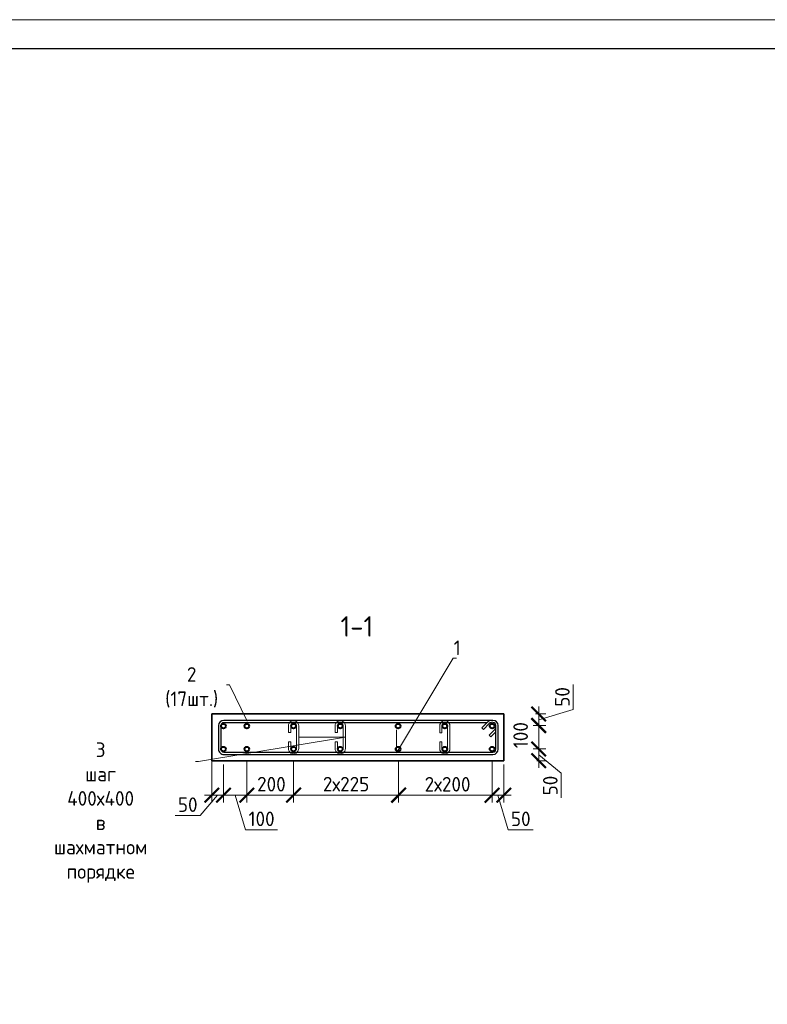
# Model space of a CAD drawing. Header units: millimetres. Extents: x 263826 to 1585445, y -423071 to 70137.
# Tile 122 of 256: x 559296 to 572098, y -252729 to -235873. Entities that reach past the tile are written whole.
import ezdxf
from ezdxf import colors
from ezdxf.entities.mleader import LeaderData, LeaderLine
from ezdxf.math import Vec2, Vec3

# ---------------------------------------------------------------- set-up
doc = ezdxf.new("R2010")
doc.units = ezdxf.units.MM
for name, color, linetype, lineweight in [('1 Стены', 3, 'Continuous', 30), ('Арм_шпильки', 143, 'Continuous', 18), ('Армирование', 3, 'Continuous', 40), ('подоснова', 151, 'Continuous', 5), ('РАЗМЕРЫ', 1, 'Continuous', 9), ('ТОНКИЕ', 7, 'Continuous', 9)]:
    doc.layers.add(name, color=color, linetype=linetype, lineweight=lineweight)
doc.layers.add('Колонна_ бетон', color=7, linetype='Continuous', lineweight=50, true_color=0xb4b496)
doc.layers.add('ТОЛСТЫЕ_ОСНОВНЫЕ', color=6, linetype='Continuous')
doc.styles.add('GOST 2.304', font='CS_Gost2304.shx')
doc.styles.add('GOST-2.304_Type-B', font='GOST_Common.ttf')
doc.dimstyles.new('мой 25', dxfattribs={"dimscale": 100, "dimtxt": 2.5, "dimasz": 2.5, "dimexe": 1.25, "dimexo": 0.625, "dimtad": 1, "dimdec": 0, "dimlfac": 0.5, "dimtxsty": 'GOST-2.304_Type-B', "dimblk": 'ARCHTICK', "dimcen": 2.5, "dimdle": 1.25, "dimaunit": 1, "dimadec": 1, "dimazin": 2, "dimtfac": 1, "dimtdec": 0, "dimtmove": 1, "dimatfit": 3, "dimfxl": 6, "dimfxlon": 1, "dimtfill": 1, "dimlwd": -1, "dimlwe": -1, "dimarcsym": 0})

# ---------------------------------------------------------------- blocks, each defined once
blk = doc.blocks.new('*U46')
at = {"layer": 'ТОЛСТЫЕ_ОСНОВНЫЕ', "color": 6}
blk.add_lwpolyline([(20, 5), (415, 5), (415, 292), (20, 292)], close=True, dxfattribs=at)
at = {"layer": 'ТОНКИЕ'}
blk.add_lwpolyline([(0, 0), (420, 0), (420, 297), (0, 297)], close=True, dxfattribs=at)
blk = doc.blocks.new('*U61')
at = {"color": 0, "linetype": 'ByBlock', "lineweight": -2}
for p, q in [((114.7, 1199.2), (12.5, 1199.2)), ((-10, 1176.7), (-10, 12.5)), ((-10, 1169.7), (-10, 1176.7)), ((22, 1128.4), (-3.4, 1153.8)), ((0, 1169.7), (0, 1176.7)), ((0, 1150.4), (0, 12.5)), ((3.7, 1160.9), (29.1, 1135.5)), ((114.7, 1189.2), (12.5, 1189.2)), ((53.8, 1160.1), (28.3, 1185.6)), ((38.8, 1189.3), (60.9, 1167.2)), ((60.9, 1167.2), (53.8, 1160.1)), ((127.2, 12.5), (127.2, 1176.7)), ((137.2, 12.5), (137.2, 1176.7)), ((29.1, 1135.5), (22, 1128.4)), ((12.5, 0), (114.7, 0)), ((12.5, -10), (114.7, -10))]:
    blk.add_line(p, q, dxfattribs=at)
for centre, radius, start, end in [((12.5, 1176.7), 22.5, 90, 180), ((114.7, 1176.7), 22.5, 0, 90), ((12.5, 1169.7), 22.5, 180, 225), ((12.5, 1176.7), 12.5, 90, 180), ((12.5, 1169.7), 12.5, 180, 225), ((19.5, 1176.7), 12.5, 45, 90), ((114.7, 1176.7), 12.5, 0, 90), ((12.5, 12.5), 22.5, 180, 270), ((12.5, 12.5), 12.5, 180, 270), ((114.7, 12.5), 12.5, 270, 0), ((114.7, 12.5), 22.5, 270, 0)]:
    blk.add_arc(centre, radius, start, end, dxfattribs=at)
at = {"style": 'GOST 2.304', "oblique": 15, "flags": 9}
for tag, p in [('ДИАМЕТР', (-52.8, -63)), ('КЛАСС', (-53, -68.7)), ('ДЛИНА', (-52.5, -73.8)), ('ПОЗИЦИЯ', (-52.3, -58)), ('МАССА', (-52.3, -78.3))]:
    blk.add_attdef(tag, p, '', height=2.5, dxfattribs=at)
blk = doc.blocks.new('_ArchTick')
at = {"color": 0, "linetype": 'ByBlock', "const_width": 0.15}
blk.add_lwpolyline([(-0.5, -0.5), (0.5, 0.5)], dxfattribs=at)
blk = doc.blocks.new('*D796')
at = {"layer": 'DEFPOINTS', "color": 0, "lineweight": 0, "transparency": 16777216}
for p in [(567585, -247758, -2880), (567385, -247957, -2880), (568183, -247957)]:
    blk.add_point(p, dxfattribs=at)
at = {"layer": 'РАЗМЕРЫ', "color": 0, "linetype": 'Continuous', "transparency": 16777216}
for p, q in [((568776, -247680), (568776, -247255)), ((568131, -247758), (568308, -247758)), ((568183, -247633), (568183, -248082)), ((568183, -247858), (568776, -247680)), ((568086, -247957), (568308, -247957))]:
    blk.add_line(p, q, dxfattribs=at)
at = {"layer": 'РАЗМЕРЫ', "color": 0, "transparency": 16777216, "xscale": 250, "yscale": 250, "zscale": 250}
for p, rotation in [((568183, -247758), 90), ((568183, -247957), 270)]:
    blk.add_blockref('_ArchTick', p, dxfattribs=dict(at, rotation=rotation))
at = {"layer": 'РАЗМЕРЫ', "color": 0, "lineweight": 0, "transparency": 16777216, "insert": (568589, -247467), "char_height": 250, "attachment_point": 5, "rotation": 90, "style": 'GOST-2.304_Type-B', "bg_fill": 3, "box_fill_scale": 1.1, "bg_fill_color": 256, "bg_fill_true_color": 13158600, "bg_fill_transparency": 0}
blk.add_mtext('50', dxfattribs=at)
blk = doc.blocks.new('*D797')
at = {"layer": 'DEFPOINTS', "color": 0, "lineweight": 0, "transparency": 16777216}
for p in [(567385, -248358, -2880), (568183, -248358), (568087, -248558)]:
    blk.add_point(p, dxfattribs=at)
at = {"layer": 'РАЗМЕРЫ', "color": 0, "linetype": 'Continuous', "transparency": 16777216}
for p, q in [((568183, -248683), (568183, -248233)), ((568086, -248358), (568308, -248358)), ((568149, -248558), (568308, -248558)), ((568183, -248458), (568569, -248772)), ((568569, -248772), (568569, -249197))]:
    blk.add_line(p, q, dxfattribs=at)
at = {"layer": 'РАЗМЕРЫ', "color": 0, "transparency": 16777216, "xscale": 250, "yscale": 250, "zscale": 250}
for p, rotation in [((568183, -248358), 90), ((568183, -248558), 270)]:
    blk.add_blockref('_ArchTick', p, dxfattribs=dict(at, rotation=rotation))
at = {"layer": 'РАЗМЕРЫ', "color": 0, "lineweight": 0, "transparency": 16777216, "insert": (568382, -248984), "char_height": 250, "attachment_point": 5, "rotation": 90, "style": 'GOST-2.304_Type-B', "bg_fill": 3, "box_fill_scale": 1.1, "bg_fill_color": 256, "bg_fill_true_color": 13158600, "bg_fill_transparency": 0}
blk.add_mtext('50', dxfattribs=at)
blk = doc.blocks.new('*D798')
at = {"layer": 'DEFPOINTS', "color": 0, "lineweight": 0, "transparency": 16777216}
for p in [(568183, -247957, 2880), (568183, -247957)]:
    blk.add_point(p, dxfattribs=at)
at = {"layer": 'РАЗМЕРЫ', "color": 0, "linetype": 'Continuous', "transparency": 16777216}
for p, q in [((568183, -248483), (568183, -247832)), ((568276, -247957), (568308, -247957)), ((568115, -248358), (568308, -248358))]:
    blk.add_line(p, q, dxfattribs=at)
at = {"layer": 'РАЗМЕРЫ', "color": 0, "lineweight": 0, "transparency": 16777216, "insert": (567874, -248121), "char_height": 250, "attachment_point": 5, "rotation": 90, "style": 'GOST-2.304_Type-B', "bg_fill": 3, "box_fill_scale": 1.1, "bg_fill_color": 256, "bg_fill_true_color": 13158600, "bg_fill_transparency": 0}
blk.add_mtext('100', dxfattribs=at)
at = {"layer": 'DEFPOINTS', "color": 0, "lineweight": 0, "transparency": 16777216}
blk.add_point((568052, -248358), dxfattribs=at)
at = {"layer": 'РАЗМЕРЫ', "color": 0, "transparency": 16777216, "xscale": 250, "yscale": 250, "zscale": 250}
for p, rotation in [((568183, -247957), 90), ((568183, -248358), 270)]:
    blk.add_blockref('_ArchTick', p, dxfattribs=dict(at, rotation=rotation))
blk = doc.blocks.new('*D799')
at = {"layer": 'DEFPOINTS', "color": 0, "lineweight": 0, "transparency": 16777216}
for p in [(563185, -248358), (563985, -248358), (563185, -249148)]:
    blk.add_point(p, dxfattribs=at)
at = {"layer": 'РАЗМЕРЫ', "color": 0, "linetype": 'Continuous', "transparency": 16777216}
for p, q in [((563185, -248548), (563185, -249273)), ((563985, -248548), (563985, -249273)), ((564110, -249148), (563060, -249148))]:
    blk.add_line(p, q, dxfattribs=at)
at = {"layer": 'РАЗМЕРЫ', "color": 0, "lineweight": 0, "transparency": 16777216, "insert": (563606, -248960), "char_height": 250, "attachment_point": 5, "style": 'GOST-2.304_Type-B', "bg_fill": 3, "box_fill_scale": 1.1, "bg_fill_color": 256, "bg_fill_true_color": 13158600, "bg_fill_transparency": 0}
blk.add_mtext('200', dxfattribs=at)
at = {"layer": 'РАЗМЕРЫ', "color": 0, "transparency": 16777216, "xscale": 250, "yscale": 250, "zscale": 250, "rotation": 180}
blk.add_blockref('_ArchTick', (563185, -249148), dxfattribs=at)
at = {"layer": 'РАЗМЕРЫ', "color": 0, "transparency": 16777216, "xscale": 250, "yscale": 250, "zscale": 250}
blk.add_blockref('_ArchTick', (563985, -249148), dxfattribs=at)
blk = doc.blocks.new('*D800')
at = {"layer": 'DEFPOINTS', "color": 0, "lineweight": 0, "transparency": 16777216}
for p in [(563985, -248358), (565784, -248558), (565784, -249148)]:
    blk.add_point(p, dxfattribs=at)
at = {"layer": 'РАЗМЕРЫ', "color": 0, "linetype": 'Continuous', "transparency": 16777216}
for p, q in [((563985, -248548), (563985, -249273)), ((565784, -248621), (565784, -249273)), ((563860, -249148), (565909, -249148))]:
    blk.add_line(p, q, dxfattribs=at)
at = {"layer": 'РАЗМЕРЫ', "color": 0, "transparency": 16777216, "xscale": 250, "yscale": 250, "zscale": 250, "rotation": 180}
blk.add_blockref('_ArchTick', (563985, -249148), dxfattribs=at)
at = {"layer": 'РАЗМЕРЫ', "color": 0, "transparency": 16777216, "xscale": 250, "yscale": 250, "zscale": 250}
blk.add_blockref('_ArchTick', (565784, -249148), dxfattribs=at)
at = {"layer": 'РАЗМЕРЫ', "color": 0, "lineweight": 0, "transparency": 16777216, "insert": (564885, -248960), "char_height": 250, "attachment_point": 5, "style": 'GOST-2.304_Type-B', "bg_fill": 3, "box_fill_scale": 1.1, "bg_fill_color": 256, "bg_fill_true_color": 13158600, "bg_fill_transparency": 0}
blk.add_mtext('2х225', dxfattribs=at)
blk = doc.blocks.new('*D801')
at = {"layer": 'DEFPOINTS', "color": 0, "lineweight": 0, "transparency": 16777216}
for p in [(567385, -248358), (567585, -248558), (567585, -249148)]:
    blk.add_point(p, dxfattribs=at)
at = {"layer": 'РАЗМЕРЫ', "color": 0, "linetype": 'Continuous', "transparency": 16777216}
for p, q in [((567385, -248548), (567385, -249273)), ((567585, -248621), (567585, -249273)), ((567260, -249148), (567710, -249148)), ((567485, -249148), (567663, -249742)), ((567663, -249742), (568088, -249742))]:
    blk.add_line(p, q, dxfattribs=at)
at = {"layer": 'РАЗМЕРЫ', "color": 0, "transparency": 16777216, "xscale": 250, "yscale": 250, "zscale": 250, "rotation": 180}
blk.add_blockref('_ArchTick', (567385, -249148), dxfattribs=at)
at = {"layer": 'РАЗМЕРЫ', "color": 0, "transparency": 16777216, "xscale": 250, "yscale": 250, "zscale": 250}
blk.add_blockref('_ArchTick', (567585, -249148), dxfattribs=at)
at = {"layer": 'РАЗМЕРЫ', "color": 0, "lineweight": 0, "transparency": 16777216, "insert": (567876, -249554), "char_height": 250, "attachment_point": 5, "style": 'GOST-2.304_Type-B', "bg_fill": 3, "box_fill_scale": 1.1, "bg_fill_color": 256, "bg_fill_true_color": 13158600, "bg_fill_transparency": 0}
blk.add_mtext('50', dxfattribs=at)
blk = doc.blocks.new('*U59')
for p, q in [((-8, 0), (-7.4, 4.7)), ((-7.4, 4.7), (-5.6, 9)), ((-5.6, 9), (-2.7, 12.7)), ((-2.7, 12.7), (1, 15.6)), ((1, 15.6), (5.3, 17.4)), ((5.3, 17.4), (10, 18)), ((34, 18), (10, 18)), ((10, 10), (34, 10)), ((34, 10), (34, 18)), ((66, 18), (90, 18)), ((66, 10), (66, 18)), ((90, 10), (66, 10)), ((94.7, 17.4), (90, 18)), ((99, 15.6), (94.7, 17.4)), ((102.7, 12.7), (99, 15.6)), ((105.6, 9), (102.7, 12.7)), ((107.4, 4.7), (105.6, 9)), ((108, 0), (107.4, 4.7)), ((107.4, -4.7), (108, 0)), ((-7.4, -4.7), (-8, 0)), ((-5.6, -9), (-7.4, -4.7)), ((-2.7, -12.7), (-5.6, -9)), ((1, -15.6), (-2.7, -12.7)), ((5.3, -17.4), (1, -15.6)), ((10, -18), (5.3, -17.4)), ((10, -18), (90, -18)), ((90, -18), (94.7, -17.4)), ((94.7, -17.4), (99, -15.6)), ((99, -15.6), (102.7, -12.7)), ((102.7, -12.7), (105.6, -9)), ((105.6, -9), (107.4, -4.7))]:
    blk.add_line(p, q)
at = {"color": 0, "linetype": 'ByBlock', "lineweight": -2}
for p, q in [((0, 0), (0.3, 2.6)), ((0.3, 2.6), (1.3, 5)), ((1.3, 5), (2.9, 7.1)), ((2.9, 7.1), (5, 8.7)), ((5, 8.7), (7.4, 9.7)), ((7.4, 9.7), (10, 10)), ((92.6, 9.7), (90, 10)), ((95, 8.7), (92.6, 9.7)), ((97.1, 7.1), (95, 8.7)), ((98.7, 5), (97.1, 7.1)), ((99.7, 2.6), (98.7, 5)), ((100, 0), (99.7, 2.6)), ((99.7, -2.6), (100, 0)), ((0.3, -2.6), (0, 0)), ((1.3, -5), (0.3, -2.6)), ((2.9, -7.1), (1.3, -5)), ((5, -8.7), (2.9, -7.1)), ((7.4, -9.7), (5, -8.7)), ((10, -10), (7.4, -9.7)), ((10, -10), (90, -10)), ((90, -10), (92.6, -9.7)), ((92.6, -9.7), (95, -8.7)), ((95, -8.7), (97.1, -7.1)), ((97.1, -7.1), (98.7, -5)), ((98.7, -5), (99.7, -2.6))]:
    blk.add_line(p, q, dxfattribs=at)
at = {"style": 'GOST 2.304', "oblique": 15, "flags": 9}
for tag, p in [('ДИАМЕТР', (117.8, -62.2)), ('ПОЗИЦИЯ', (118, -56.6)), ('КЛАСС', (118, -67.8)), ('ДЛИНА', (118.1, -72.5)), ('МАССА', (118.7, -78.2))]:
    blk.add_attdef(tag, p, '', height=2.5, dxfattribs=at)
blk = doc.blocks.new('_None')
blk = doc.blocks.new('*D802')
at = {"layer": 'DEFPOINTS', "color": 0, "lineweight": 0, "transparency": 16777216}
for p in [(565784, -248360), (567385, -248548), (565784, -249149)]:
    blk.add_point(p, dxfattribs=at)
at = {"layer": 'РАЗМЕРЫ', "color": 0, "linetype": 'Continuous', "transparency": 16777216}
for p, q in [((565784, -248549), (565784, -249274)), ((567385, -248610), (567385, -249274)), ((567510, -249149), (565659, -249149))]:
    blk.add_line(p, q, dxfattribs=at)
at = {"layer": 'РАЗМЕРЫ', "color": 0, "transparency": 16777216, "xscale": 250, "yscale": 250, "zscale": 250, "rotation": 180}
blk.add_blockref('_ArchTick', (565784, -249149), dxfattribs=at)
at = {"layer": 'РАЗМЕРЫ', "color": 0, "transparency": 16777216, "xscale": 250, "yscale": 250, "zscale": 250}
blk.add_blockref('_ArchTick', (567385, -249149), dxfattribs=at)
at = {"layer": 'РАЗМЕРЫ', "color": 0, "lineweight": 0, "transparency": 16777216, "insert": (566623, -248962), "char_height": 250, "attachment_point": 5, "style": 'GOST-2.304_Type-B', "bg_fill": 3, "box_fill_scale": 1.1, "bg_fill_color": 256, "bg_fill_true_color": 13158600, "bg_fill_transparency": 0}
blk.add_mtext('2х200', dxfattribs=at)
blk = doc.blocks.new('*D803')
at = {"layer": 'DEFPOINTS', "color": 0, "lineweight": 0, "transparency": 16777216}
for p in [(562585, -248358), (562785, -248558), (562785, -249148)]:
    blk.add_point(p, dxfattribs=at)
at = {"layer": 'РАЗМЕРЫ', "color": 0, "linetype": 'Continuous', "transparency": 16777216}
for p, q in [((562585, -248548), (562585, -249273)), ((562785, -248621), (562785, -249273)), ((562685, -249148), (562385, -249499)), ((562460, -249148), (562910, -249148)), ((562385, -249499), (561960, -249499))]:
    blk.add_line(p, q, dxfattribs=at)
at = {"layer": 'РАЗМЕРЫ', "color": 0, "transparency": 16777216, "xscale": 250, "yscale": 250, "zscale": 250, "rotation": 180}
blk.add_blockref('_ArchTick', (562585, -249148), dxfattribs=at)
at = {"layer": 'РАЗМЕРЫ', "color": 0, "transparency": 16777216, "xscale": 250, "yscale": 250, "zscale": 250}
blk.add_blockref('_ArchTick', (562785, -249148), dxfattribs=at)
at = {"layer": 'РАЗМЕРЫ', "color": 0, "lineweight": 0, "transparency": 16777216, "insert": (562173, -249311), "char_height": 250, "attachment_point": 5, "style": 'GOST-2.304_Type-B', "bg_fill": 3, "box_fill_scale": 1.1, "bg_fill_color": 256, "bg_fill_true_color": 13158600, "bg_fill_transparency": 0}
blk.add_mtext('50', dxfattribs=at)
blk = doc.blocks.new('*D804')
at = {"layer": 'DEFPOINTS', "color": 0, "lineweight": 0, "transparency": 16777216}
for p in [(562785, -248558), (563185, -248871), (563185, -249148)]:
    blk.add_point(p, dxfattribs=at)
at = {"layer": 'РАЗМЕРЫ', "color": 0, "linetype": 'Continuous', "transparency": 16777216}
for p, q in [((562785, -248621), (562785, -249273)), ((563185, -248933), (563185, -249273)), ((562660, -249148), (563310, -249148)), ((562985, -249148), (563163, -249742)), ((563163, -249742), (563713, -249742))]:
    blk.add_line(p, q, dxfattribs=at)
at = {"layer": 'РАЗМЕРЫ', "color": 0, "transparency": 16777216, "xscale": 250, "yscale": 250, "zscale": 250, "rotation": 180}
blk.add_blockref('_ArchTick', (562785, -249148), dxfattribs=at)
at = {"layer": 'РАЗМЕРЫ', "color": 0, "transparency": 16777216, "xscale": 250, "yscale": 250, "zscale": 250}
blk.add_blockref('_ArchTick', (563185, -249148), dxfattribs=at)
at = {"layer": 'РАЗМЕРЫ', "color": 0, "lineweight": 0, "transparency": 16777216, "insert": (563438, -249554), "char_height": 250, "attachment_point": 5, "style": 'GOST-2.304_Type-B', "bg_fill": 3, "box_fill_scale": 1.1, "bg_fill_color": 256, "bg_fill_true_color": 13158600, "bg_fill_transparency": 0}
blk.add_mtext('100', dxfattribs=at)

msp = doc.modelspace()

# ---------------------------------------------------------------- linework, layer by layer
at = {"layer": '1 Стены', "color": 252, "lineweight": 0, "true_color": 0x939598}
for p, q in [((562585.26386, -248558.98365, 3100), (562585.26386, -247758.98365, 3100)), ((562585.26386, -247758.98365, 3100), (567585.23945, -247758.98365, 3100)), ((567585.23945, -248558.98365, 3100), (562585.26386, -248558.98365, 3100))]:
    msp.add_line(p, q, dxfattribs=at)
at = {"layer": 'Армирование', "color": 3}
for centre in [(562785.26525, -247965.03171, 3100), (563185.26525, -247965.03171, 3100), (563985.26525, -247965.03171, 3100), (564785.26525, -247965.03171, 3100), (565775.19062, -247966.41699, 3100), (566575.19062, -247966.41699, 3100), (567385.26525, -247965.03171, 3100), (562785.26525, -248358.41699, 3100), (566575.19062, -248359.80227, 3100), (567385.26525, -248358.41699, 3100)]:
    msp.add_circle(centre, 40, dxfattribs=at)
at = {"layer": 'Колонна_ бетон', "color": 180, "linetype": 'Continuous', "lineweight": 35, "transparency": 33554687}
for p, q in [((562585.24097, -247758.41699, 5979.99999), (567585.24084, -247758.41699, 5979.99999)), ((562585.24097, -247758.41699, 5979.99999), (562585.24097, -248558.41699, 5979.99999)), ((567585.24084, -248558.41699, 5979.99999), (567585.24084, -247758.41699, 5979.99999)), ((562585.24097, -248558.41699, 5979.99999), (567585.24084, -248558.41699, 5979.99999))]:
    msp.add_line(p, q, dxfattribs=at)

# ---------------------------------------------------------------- block references
at = {"xscale": 100, "yscale": 100, "zscale": 100}
msp.add_blockref('*U46', (542900.38655, -265573.15111, 3100), dxfattribs=at)
at = {"lineweight": 30, "xscale": 3.959999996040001, "yscale": 3.959999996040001, "zscale": 3.959999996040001, "rotation": 269.9999999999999}
msp.add_blockref('*U61', (562740.6466, -247908.41699, 3100), dxfattribs=at)
at = {"layer": 'Арм_шпильки', "color": 3, "xscale": 4.875, "yscale": 4.875, "zscale": 4.875, "rotation": 89.99999999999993}
msp.add_blockref('*U59', (566575.19062, -248401.6031, 3100), dxfattribs=at)

# ---------------------------------------------------------------- texts
at = {"layer": 'РАЗМЕРЫ', "insert": (565069.55033, -246260.18074, 3100), "char_height": 350, "attachment_point": 5, "style": 'GOST-2.304_Type-B'}
msp.add_mtext_dynamic_manual_height_columns('1-1', width=3941.2127758, gutter_width=625, heights=[0], dxfattribs=at)

# ---------------------------------------------------------------- leaders
at = {"layer": 'подоснова'}
ml = msp.add_multileader_mtext('Standard', dxfattribs=at)
ml.set_content('2 (17шт.)', color=256, style='GOST-2.304_Type-B')
ml.set_leader_properties(color=256, linetype='ByLayer', lineweight=15)
ml.set_arrow_properties(name='NONE')
ml.build(insert=Vec2(0, 0))
ml.multileader.update_dxf_attribs({"text_left_attachment_type": 6, "text_right_attachment_type": 6, "dogleg_length": 10, "arrow_head_size": 18})
ctx = ml.context
ctx.base_point, ctx.char_height, ctx.arrow_head_size, ctx.landing_gap_size, ctx.plane_origin = Vec3(561603.0975, -247256.98895, 3100), 250, 18, 20, Vec3(559500.24968, -246710.94315, 3100)
ctx.left_attachment, ctx.right_attachment, ctx.text_align_type = 6, 6, 1
notes = []
notes.append((ctx, [(1, (1, 1, 0), (562888.70356, -247256.98895, 3100), (-1, 0), 10, [(0, [(563190.01034, -247880.42621, 3100)], 0, [])])]))
ctx.mtext.insert, ctx.mtext.width, ctx.mtext.alignment, ctx.mtext.flow_direction = Vec3(562240.90053, -246956.98895, 3100), 22.8977991, 2, 5
for ctx, leaders in notes:
    for number, flags, end, landing, length, lines in leaders:
        leader = LeaderData()
        leader.index, (leader.has_last_leader_line, leader.has_dogleg_vector, leader.attachment_direction) = number, flags
        leader.last_leader_point, leader.dogleg_vector, leader.dogleg_length = Vec3(end), Vec3(landing), length
        for number, points, colour, breaks in lines:
            line = LeaderLine()
            line.index, line.vertices, line.color, line.breaks = number, Vec3.list(points), colors.encode_raw_color(colour), breaks
            leader.lines.append(line)
        ctx.leaders.append(leader)

# ---------------------------------------------------------------- next in the draw order: dimensions: what is measured, and where the dimension line sits
at = {"layer": 'РАЗМЕРЫ', "color": 146, "lineweight": 0, "true_color": 0x006272}
dim = msp.add_linear_dim(base=(568182.54739, -247957.03171, 5979.99999), p1=(567585.24084, -247758.41699, 3100), p2=(567385.26525, -247957.03171, 3100), angle=90, dimstyle='мой 25', override={"dimlfac": 0.25}, dxfattribs=at)
dim.commit()
dim.dimension.update_dxf_attribs({"geometry": '*D796', "text_midpoint": (568588.79739, -247617.09935, 5979.99999)})
dim = msp.add_linear_dim(base=(568182.54739, -248358.41699, 5979.99999), p1=(568086.78344, -248558.41699, 5979.99999), p2=(567385.26525, -248358.41699, 3100), angle=90, dimstyle='мой 25', override={"dimlfac": 0.25}, dxfattribs=at)
dim.commit()
dim.dimension.update_dxf_attribs({"geometry": '*D797', "text_midpoint": (568569.07293, -248834.41354, 5979.99999), "dimtype": 160})
dim = msp.add_linear_dim(base=(563185.26525, -249147.95206, 3100), p1=(563985.26525, -248358.41699, 3100), p2=(563185.26525, -248358.41699, 3100), angle=180, text='200', dimstyle='мой 25', override={"dimlfac": 0.25}, dxfattribs=at)
dim.commit()
dim.dimension.update_dxf_attribs({"geometry": '*D799', "text_midpoint": (563606.24615, -249147.95206, 3100), "dimtype": 160})

# ---------------------------------------------------------------- next in the draw order: linework, layer by layer
at = {"layer": 'Армирование', "color": 3}
msp.add_circle((563185.26525, -248358.41699, 3100), 40, dxfattribs=at)

# ---------------------------------------------------------------- next in the draw order: dimensions: what is measured, and where the dimension line sits
at = {"layer": 'РАЗМЕРЫ', "color": 146, "lineweight": 0, "true_color": 0x006272}
dim = msp.add_linear_dim(base=(568182.54739, -247957.03171, 3100), p1=(568052.24744, -248358.41699, 3100), p2=(568182.54739, -247957.03171, 5979.99999), angle=90, dimstyle='мой 25', override={"dimlfac": 0.25}, dxfattribs=at)
dim.commit()
dim.dimension.update_dxf_attribs({"geometry": '*D798', "text_midpoint": (568061.00769, -248121.26244, 3100), "dimtype": 160})
dim = msp.add_linear_dim(base=(565783.95178, -249147.95206, 3100), p1=(563985.26525, -248358.41699, 3100), p2=(565783.95178, -248558.41699, 3100), angle=180, text='2х225', dimstyle='мой 25', override={"dimlfac": 0.25}, dxfattribs=at)
dim.commit()
dim.dimension.update_dxf_attribs({"geometry": '*D800', "text_midpoint": (564884.60852, -248960.45206, 3100)})

# ---------------------------------------------------------------- next in the draw order: linework, layer by layer
at = {"layer": 'Армирование', "color": 3}
for centre in [(563985.26525, -248358.41699, 3100), (564785.26525, -248358.41699, 3100), (565775.19062, -248359.80227, 3100)]:
    msp.add_circle(centre, 40, dxfattribs=at)

# ---------------------------------------------------------------- next in the draw order: block references
at = {"layer": 'Арм_шпильки', "color": 3, "xscale": 4.875, "yscale": 4.875, "zscale": 4.875, "rotation": 89.99999999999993}
for p in [(563985.26525, -248400.21783, 3100), (564785.26525, -248400.21783, 3100)]:
    msp.add_blockref('*U59', p, dxfattribs=at)

# ---------------------------------------------------------------- next in the draw order: dimensions: what is measured, and where the dimension line sits
at = {"layer": 'РАЗМЕРЫ', "color": 146, "lineweight": 0, "true_color": 0x006272}
dim = msp.add_linear_dim(base=(567585.24084, -249147.95206, 3100), p1=(567385.26525, -248358.41699, 3100), p2=(567585.24084, -248558.41699, 3100), angle=180, dimstyle='мой 25', override={"dimlfac": 0.25}, dxfattribs=at)
dim.commit()
dim.dimension.update_dxf_attribs({"geometry": '*D801', "text_midpoint": (567725.87805, -249554.20206, 3100)})

# ---------------------------------------------------------------- next in the draw order: leaders
at = {"layer": 'подоснова'}
ml = msp.add_multileader_mtext('Standard', dxfattribs=at)
ml.set_content('1 ', color=256, style='GOST-2.304_Type-B')
ml.set_leader_properties(color=256, linetype='ByLayer', lineweight=15)
ml.set_arrow_properties(name='NONE')
ml.build(insert=Vec2(0, 0))
ml.multileader.update_dxf_attribs({"text_left_attachment_type": 6, "text_right_attachment_type": 6, "dogleg_length": 10, "arrow_head_size": 18})
ctx = ml.context
ctx.base_point, ctx.char_height, ctx.arrow_head_size, ctx.landing_gap_size, ctx.plane_origin = Vec3(566729.78072, -246800.40484, 3100), 250, 18, 20, Vec3(563976.17781, -245497.87406, 3100)
ctx.left_attachment, ctx.right_attachment, ctx.text_align_type = 6, 6, 1
notes = []
notes.append((ctx, [(0, (1, 1, 0), (566719.78072, -246800.40484, 3100), (1, 0), 10, [(1, [(565746.68036, -248028.28565, 3100), (565746.68036, -248421.67093, 3100)], 0, [])])]))
ctx.mtext.insert, ctx.mtext.width, ctx.mtext.alignment, ctx.mtext.flow_direction = Vec3(566787.28072, -246500.40484, 3100), 22.8977991, 2, 5
ml = msp.add_multileader_mtext('Standard', dxfattribs=at)
ml.set_content('3 шаг 400х400 \\Pв шахматном порядке ', color=256, style='GOST-2.304_Type-B')
ml.set_leader_properties(color=256, linetype='ByLayer', lineweight=15)
ml.set_arrow_properties(name='NONE')
ml.build(insert=Vec2(0, 0))
ml.multileader.update_dxf_attribs({"text_left_attachment_type": 6, "text_right_attachment_type": 6, "dogleg_length": 10, "arrow_head_size": 18})
ctx = ml.context
ctx.base_point, ctx.char_height, ctx.arrow_head_size, ctx.landing_gap_size, ctx.plane_origin = Vec3(559013.94777, -248570.3129, 3100), 250, 18, 20, Vec3(561988.05306, -248865.39265, 3100)
ctx.left_attachment, ctx.right_attachment, ctx.text_align_type = 6, 6, 1
notes.append((ctx, [(1, (1, 1, 0), (562360.15989, -248570.3129, 3100), (-1, 0), 10, [(1, [(564073.01525, -248156.46783, 3100), (564873.01525, -248156.46783, 3100)], 0, [])])]))
ctx.mtext.insert, ctx.mtext.width, ctx.mtext.alignment, ctx.mtext.flow_direction = Vec3(560682.05383, -248245.3129, 3100), 22.8977991, 2, 5
for ctx, leaders in notes:
    for number, flags, end, landing, length, lines in leaders:
        leader = LeaderData()
        leader.index, (leader.has_last_leader_line, leader.has_dogleg_vector, leader.attachment_direction) = number, flags
        leader.last_leader_point, leader.dogleg_vector, leader.dogleg_length = Vec3(end), Vec3(landing), length
        for number, points, colour, breaks in lines:
            line = LeaderLine()
            line.index, line.vertices, line.color, line.breaks = number, Vec3.list(points), colors.encode_raw_color(colour), breaks
            leader.lines.append(line)
        ctx.leaders.append(leader)

# ---------------------------------------------------------------- next in the draw order: dimensions: what is measured, and where the dimension line sits
at = {"layer": 'РАЗМЕРЫ', "color": 146, "lineweight": 0, "true_color": 0x006272}
dim = msp.add_linear_dim(base=(562785.26525, -249147.95206, 3100), p1=(562585.28967, -248358.41699, 3100), p2=(562785.26525, -248558.41699, 3100), angle=180, dimstyle='мой 25', override={"dimlfac": 0.25}, dxfattribs=at)
dim.commit()
dim.dimension.update_dxf_attribs({"geometry": '*D803', "text_midpoint": (562322.98408, -249498.91323, 3100), "dimtype": 160})
dim = msp.add_linear_dim(base=(565783.95178, -249149.33734, 3100), p1=(567385.26525, -248547.95206, 3100), p2=(565783.95178, -248359.80227, 3100), angle=180, text='2х200', dimstyle='мой 25', override={"dimlfac": 0.25}, dxfattribs=at)
dim.commit()
dim.dimension.update_dxf_attribs({"geometry": '*D802', "text_midpoint": (566622.50271, -249149.33734, 3100), "dimtype": 160})

# ---------------------------------------------------------------- next in the draw order: dimensions: what is measured, and where the dimension line sits
dim = msp.add_linear_dim(base=(563185.26525, -249147.95206, 3100), p1=(562785.26525, -248558.41699, 3100), p2=(563185.26525, -248870.88246, 3100), angle=180, dimstyle='мой 25', override={"dimlfac": 0.25}, dxfattribs=at)
dim.commit()
dim.dimension.update_dxf_attribs({"geometry": '*D804', "text_midpoint": (563225.89025, -249554.20206, 3100)})

doc.saveas('drawing.dxf')
